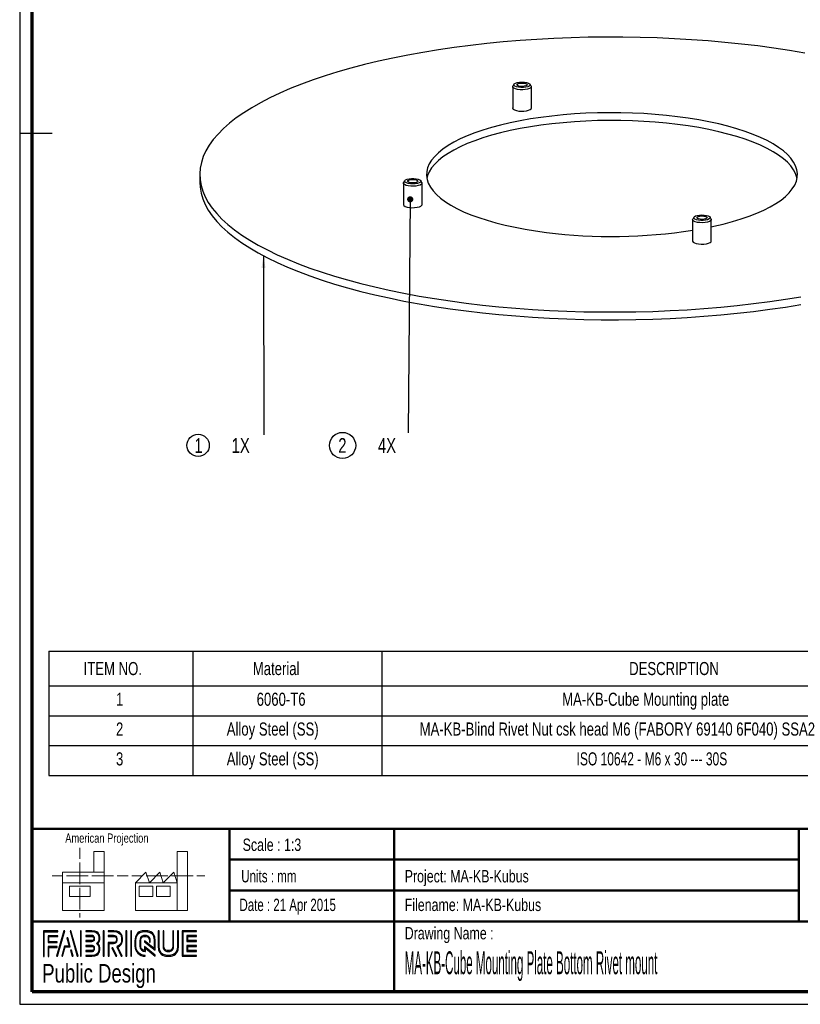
# Paper-space layout 'MA-KB-Cube Mounting Plate Bottom' of a CAD drawing. Header units: millimetres. Extents: x -591 to 203, y 7 to 289.
# Tile 2 of 4: x 7 to 133, y 7 to 167. Entities that reach past the tile are written whole.
import ezdxf

# ---------------------------------------------------------------- set-up
doc = ezdxf.new("R2010")
doc.units = ezdxf.units.MM
for name, color, linetype in [('FORMAT', 7, 'Continuous'), ('LAYER1', 7, 'Continuous'), ('LAYER2', 7, 'Continuous'), ('LOGO', 7, 'Continuous')]:
    doc.layers.add(name, color=color, linetype=linetype)
doc.styles.add('SLDTEXTSTYLE0', font='TXT', dxfattribs={"width": 0.7})
doc.styles.add('SLDTEXTSTYLE1', font='TXT', dxfattribs={"width": 0.75})
doc.styles.add('SLDTEXTSTYLE13', font='TXT', dxfattribs={"width": 0.685185})
doc.styles.add('SLDTEXTSTYLE3', font='TXT', dxfattribs={"width": 0.694444})
doc.styles.add('SLDTEXTSTYLE4', font='TXT', dxfattribs={"width": 0.37675})
doc.dimstyles.new('SLDDIMSTYLE2', dxfattribs={"dimtxt": 0.18, "dimasz": 2, "dimexe": 0, "dimexo": 0.0625, "dimgap": 0, "dimtad": 0, "dimtih": 1, "dimtoh": 1, "dimdec": 0, "dimrnd": 1e-09, "dimzin": 0, "dimdsep": 46, "dimtxsty": 'Standard', "dimsah": 1, "dimcen": 0.09, "dimadec": 0, "dimazin": 0, "dimtfac": 2, "dimtdec": 0, "dimtofl": 0, "dimtmove": 0, "dimatfit": 3, "dimfxl": 1, "dimfrac": 2, "dimtolj": 1, "dimtzin": 0, "dimarcsym": 0})
doc.dimstyles.new('SLDDIMSTYLE4', dxfattribs={"dimtxt": 0.18, "dimasz": 1, "dimexe": 0, "dimexo": 0.0625, "dimgap": 0, "dimtad": 0, "dimtih": 1, "dimtoh": 1, "dimdec": 0, "dimrnd": 1e-09, "dimzin": 0, "dimdsep": 46, "dimtxsty": 'Standard', "dimblk1": 'DOT', "dimblk2": 'DOT', "dimsah": 1, "dimcen": 0.09, "dimadec": 0, "dimazin": 0, "dimtfac": 1, "dimtdec": 0, "dimtofl": 0, "dimtmove": 0, "dimatfit": 3, "dimldrblk": 'DOT', "dimfxl": 1, "dimfrac": 2, "dimtolj": 1, "dimtzin": 0, "dimarcsym": 0})

# ---------------------------------------------------------------- blocks, each defined once
blk = doc.blocks.new('SW_TABLEANNOTATION_4')
at = {"layer": 'LOGO', "color": 0}
for p, q in [((0, 0), (0, -5.62)), ((0, 0), (23.33, 0)), ((23.33, 0), (23.33, -5.62)), ((23.33, 0), (53.89, 0)), ((53.89, 0), (53.89, -5.62)), ((53.89, 0), (151.56, 0)), ((151.56, 0), (151.56, -5.62)), ((151.56, 0), (174.9, 0)), ((174.9, 0), (174.9, -5.62)), ((0, -5.62), (23.33, -5.62)), ((0, -5.62), (0, -10.44)), ((23.33, -5.62), (53.89, -5.62)), ((23.33, -5.62), (23.33, -10.44)), ((53.89, -5.62), (151.56, -5.62)), ((53.89, -5.62), (53.89, -10.44)), ((151.56, -5.62), (174.9, -5.62)), ((151.56, -5.62), (151.56, -10.44)), ((174.9, -5.62), (174.9, -10.44)), ((0, -10.44), (0, -15.26)), ((0, -10.44), (23.33, -10.44)), ((23.33, -10.44), (23.33, -15.26)), ((23.33, -10.44), (53.89, -10.44)), ((53.89, -10.44), (53.89, -15.26)), ((53.89, -10.44), (151.56, -10.44)), ((151.56, -10.44), (151.56, -15.26)), ((151.56, -10.44), (174.9, -10.44)), ((174.9, -10.44), (174.9, -15.26)), ((0, -15.26), (0, -20.08)), ((0, -15.26), (23.33, -15.26)), ((23.33, -15.26), (23.33, -20.08)), ((23.33, -15.26), (53.89, -15.26)), ((53.89, -15.26), (53.89, -20.08)), ((53.89, -15.26), (151.56, -15.26)), ((151.56, -15.26), (151.56, -20.08)), ((151.56, -15.26), (174.9, -15.26)), ((174.9, -15.26), (174.9, -20.08)), ((0, -20.08), (23.33, -20.08)), ((23.33, -20.08), (53.89, -20.08)), ((53.89, -20.08), (151.56, -20.08)), ((151.56, -20.08), (174.9, -20.08))]:
    blk.add_line(p, q, dxfattribs=at)
at = {"layer": 'LOGO', "color": 0, "attachment_point": 1}
for s, insert, char_height, style in [('Material', (33, -1.75), 2.117, 'SLDTEXTSTYLE1'), ('ITEM NO.', (5.64, -1.75), 2.117, 'SLDTEXTSTYLE1'), ('DESCRIPTION', (93.87, -1.75), 2.1167, 'SLDTEXTSTYLE1'), ('QTY.', (160.17, -1.75), 2.117, 'SLDTEXTSTYLE1'), ('1', (10.88, -6.71), 2.12, 'SLDTEXTSTYLE1'), ('6060-T6', (33.63, -6.71), 2.117, 'SLDTEXTSTYLE1'), ('MA-KB-Cube Mounting plate', (83.03, -6.71), 2.1167, 'SLDTEXTSTYLE1'), ('1', (162.45, -6.71), 2.12, 'SLDTEXTSTYLE1'), ('2', (10.88, -11.53), 2.12, 'SLDTEXTSTYLE1'), ('Alloy Steel (SS)', (28.79, -11.53), 2.1167, 'SLDTEXTSTYLE1'), ('MA-KB-Blind Rivet Nut csk head M6 (FABORY 69140 6F040) SSA2', (59.99, -11.53), 2.1167, 'SLDTEXTSTYLE1'), ('4', (162.45, -11.53), 2.12, 'SLDTEXTSTYLE1'), ('3', (10.88, -16.35), 2.12, 'SLDTEXTSTYLE1'), ('Alloy Steel (SS)', (28.79, -16.35), 2.1167, 'SLDTEXTSTYLE1'), ('ISO 10642 - M6 x 30 --- 30S', (85.37, -16.35), 2.1167, 'SLDTEXTSTYLE13'), ('4', (162.45, -16.35), 2.12, 'SLDTEXTSTYLE1')]:
    blk.add_mtext(s, dxfattribs=dict(at, insert=insert, char_height=char_height, style=style))
blk = doc.blocks.new('SW_NOTE_0_98')
at = {"layer": 'LOGO', "color": 0}
blk.add_circle((-10.63, -1.7), 1.8, dxfattribs=at)
at = {"layer": 'LOGO', "color": 0, "attachment_point": 2, "style": 'SLDTEXTSTYLE1'}
for s, insert, char_height in [('1', (-10.56, -0.53), 2.38), ('1X', (-3.74, -0.53), 2.381)]:
    blk.add_mtext(s, dxfattribs=dict(at, insert=insert, char_height=char_height))
blk = doc.blocks.new('SW_NOTE_0_99')
at = {"layer": 'LOGO', "color": 0}
blk.add_circle((-10.6, -2.05), 2.12, dxfattribs=at)
at = {"layer": 'LOGO', "color": 0, "attachment_point": 2, "style": 'SLDTEXTSTYLE1'}
for s, insert, char_height in [('2', (-10.63, -0.86), 2.38), ('4X', (-3.41, -0.87), 2.381)]:
    blk.add_mtext(s, dxfattribs=dict(at, insert=insert, char_height=char_height))
blk = doc.blocks.new('_Dot')
at = {"color": 0, "linetype": 'ByBlock', "lineweight": -2}
blk.add_line((-0.5, 0), (-1, 0), dxfattribs=at)
at = {"color": 0, "linetype": 'ByBlock', "const_width": 0.5}
blk.add_lwpolyline([(-0.25, 0, 1), (0.25, 0, 1)], format="xyb", close=True, dxfattribs=at)

psp = doc.layouts.new('MA-KB-Cube Mounting Plate Bottom')

# ---------------------------------------------------------------- hatches: boundary and pattern name
at = {"layer": 'LOGO'}
for points in [[(10.69, 15.13), (10.83, 15.13), (10.83, 19.12), (13.02, 19.12), (13.02, 19.26), (10.69, 19.26)], [(14.15, 19.28), (14.01, 19.28), (12.83, 15.16), (12.97, 15.16)], [(16.32, 15.16), (15.14, 19.28), (14.99, 19.28), (16.17, 15.16)], [(16.82, 15.16), (16.82, 19.28), (16.68, 19.28), (16.68, 15.16)], [(20.52, 15.16), (20.52, 19.28), (20.38, 19.28), (20.38, 15.16)], [(24.17, 15.16), (24.17, 19.28), (24.03, 19.28), (24.03, 15.16)], [(24.95, 15.16), (24.95, 19.28), (24.82, 19.28), (24.82, 15.16)], [(11.59, 17.51), (11.59, 18.34), (13.02, 18.34), (13.02, 18.48), (11.45, 18.48), (11.45, 17.37), (12.89, 17.37), (12.89, 17.51)], [(13.79, 15.16), (14.2, 16.67), (15.04, 16.67), (14.64, 18.16), (14.49, 18.16), (14.86, 16.81), (14.1, 16.81), (13.65, 15.16)], [(34.03, 17.68), (34.03, 18.36), (35.46, 18.36), (35.46, 18.5), (33.89, 18.5), (33.89, 17.54), (35.46, 17.54), (35.46, 17.68)], [(11.59, 15.13), (11.59, 16.59), (12.89, 16.59), (12.89, 16.73), (11.45, 16.73), (11.45, 15.13)], [(15.49, 15.16), (15.21, 16.14), (15.07, 16.14), (15.35, 15.16)], [(22.57, 15.16), (21.91, 16.5), (21.76, 16.5), (22.42, 15.16)], [(35.46, 15.94), (35.46, 16.08), (34.03, 16.08), (34.03, 16.76), (35.46, 16.76), (35.46, 16.9), (33.89, 16.9), (33.89, 15.94)]]:
    psp.add_hatch(color=7, dxfattribs=at).paths.add_polyline_path(points, flags=0)
h = psp.add_hatch(color=7, dxfattribs=at)
edge = h.paths.add_edge_path(flags=0)
edge.add_line((17.53, 15.16), (18.54, 15.16))
edge.add_spline(control_points=[(18.54, 15.16), (19.23, 15.16), (19.8, 15.72), (19.8, 16.42), (19.8, 16.71), (19.68, 16.99), (19.48, 17.22), (19.68, 17.45), (19.8, 17.73), (19.8, 18.02), (19.8, 18.72), (19.23, 19.28), (18.54, 19.28)], knot_values=[0, 0, 0, 0, 1, 2, 3, 4, 5, 6, 7, 8, 9, 10, 10, 10, 10], weights=[1, 1, 1, 1, 1, 1, 1, 1, 1, 1, 1, 1, 1], degree=3, periodic=0)
edge.add_line((18.54, 19.28), (17.53, 19.28))
edge.add_line((17.53, 19.28), (17.53, 19.15))
edge.add_line((17.53, 19.15), (18.54, 19.15))
edge.add_spline(control_points=[(18.54, 19.15), (19.16, 19.15), (19.66, 18.64), (19.66, 18.02), (19.66, 17.75), (19.55, 17.48), (19.34, 17.27)], knot_values=[0, 0, 0, 0, 1, 2, 3, 4, 4, 4, 4], weights=[1, 1, 1, 1, 1, 1, 1], degree=3, periodic=0)
edge.add_line((19.34, 17.27), (19.29, 17.22))
edge.add_line((19.29, 17.22), (19.34, 17.17))
edge.add_spline(control_points=[(19.34, 17.17), (19.55, 16.96), (19.66, 16.69), (19.66, 16.42), (19.66, 15.8), (19.16, 15.29), (18.54, 15.29)], knot_values=[0, 0, 0, 0, 1, 2, 3, 4, 4, 4, 4], weights=[1, 1, 1, 1, 1, 1, 1], degree=3, periodic=0)
edge.add_line((18.54, 15.29), (17.53, 15.29))
edge.add_line((17.53, 15.29), (17.53, 15.16))
h = psp.add_hatch(color=7, dxfattribs=at)
edge = h.paths.add_edge_path(flags=0)
edge.add_line((23.29, 15.16), (23.44, 15.16))
edge.add_line((23.44, 15.16), (22.72, 16.63))
edge.add_spline(control_points=[(22.72, 16.63), (23.18, 16.87), (23.47, 17.35), (23.47, 17.87), (23.47, 18.65), (22.84, 19.28), (22.06, 19.28)], knot_values=[0, 0, 0, 0, 1, 2, 3, 4, 4, 4, 4], weights=[1, 1, 1, 1, 1, 1, 1], degree=3, periodic=0)
edge.add_line((22.06, 19.28), (21.17, 19.28))
edge.add_line((21.17, 19.28), (21.17, 19.14))
edge.add_line((21.17, 19.14), (22.06, 19.14))
edge.add_spline(control_points=[(22.06, 19.14), (22.76, 19.14), (23.33, 18.57), (23.33, 17.87), (23.33, 17.38), (23.05, 16.93), (22.6, 16.72)], knot_values=[0, 0, 0, 0, 1, 2, 3, 4, 4, 4, 4], weights=[1, 1, 1, 1, 1, 1, 1], degree=3, periodic=0)
edge.add_line((22.6, 16.72), (22.54, 16.69))
edge.add_line((22.54, 16.69), (23.29, 15.16))
h = psp.add_hatch(color=7, dxfattribs=at)
edge = h.paths.add_edge_path(flags=0)
edge.add_line((28.76, 16.14), (28.76, 17.65))
edge.add_spline(control_points=[(28.76, 17.65), (28.76, 18.55), (28.03, 19.28), (27.13, 19.28), (26.23, 19.28), (25.5, 18.55), (25.5, 17.65)], knot_values=[0, 0, 0, 0, 1, 2, 3, 4, 4, 4, 4], weights=[1, 1, 1, 1, 1, 1, 1], degree=3, periodic=0)
edge.add_line((25.5, 17.65), (25.5, 16.79))
edge.add_spline(control_points=[(25.5, 16.79), (25.5, 15.89), (26.23, 15.16), (27.13, 15.16)], knot_values=[1, 1, 1, 1, 2, 2, 2, 2], weights=[1, 1, 1, 1], degree=3, periodic=0)
edge.add_line((27.13, 15.16), (27.13, 15.29))
edge.add_spline(control_points=[(27.13, 15.29), (26.31, 15.29), (25.64, 15.97), (25.64, 16.79)], knot_values=[3, 3, 3, 3, 4, 4, 4, 4], weights=[1, 1, 1, 1], degree=3, periodic=0)
edge.add_line((25.64, 16.79), (25.64, 17.65))
edge.add_spline(control_points=[(25.64, 17.65), (25.64, 18.47), (26.31, 19.14), (27.13, 19.14), (27.95, 19.14), (28.62, 18.47), (28.62, 17.65)], knot_values=[0, 0, 0, 0, 1, 2, 3, 4, 4, 4, 4], weights=[1, 1, 1, 1, 1, 1, 1], degree=3, periodic=0)
edge.add_spline(control_points=[(28.62, 17.65), (28.62, 16.65), (28.62, 16.42), (28.43, 16.57), (27.06, 17.64)], knot_values=[0, 0, 0, 0, 1, 2, 2, 2, 2], weights=[1, 1, 1, 1, 1], degree=3, periodic=0)
edge.add_line((27.06, 17.64), (27.06, 17.47))
edge.add_line((27.06, 17.47), (28.76, 16.14))
h = psp.add_hatch(color=7, dxfattribs=at)
edge = h.paths.add_edge_path(flags=0)
edge.add_line((29.26, 19.28), (29.26, 16.79))
edge.add_spline(control_points=[(29.26, 16.79), (29.26, 15.89), (29.99, 15.16), (30.89, 15.16), (31.79, 15.16), (32.52, 15.89), (32.52, 16.79)], knot_values=[0, 0, 0, 0, 1, 2, 3, 4, 4, 4, 4], weights=[1, 1, 1, 1, 1, 1, 1], degree=3, periodic=0)
edge.add_line((32.52, 16.79), (32.52, 19.28))
edge.add_line((32.52, 19.28), (32.38, 19.28))
edge.add_line((32.38, 19.28), (32.38, 16.79))
edge.add_spline(control_points=[(32.38, 16.79), (32.38, 15.97), (31.71, 15.29), (30.89, 15.29), (30.07, 15.29), (29.4, 15.97), (29.4, 16.79)], knot_values=[0, 0, 0, 0, 1, 2, 3, 4, 4, 4, 4], weights=[1, 1, 1, 1, 1, 1, 1], degree=3, periodic=0)
edge.add_line((29.4, 16.79), (29.4, 19.28))
edge.add_line((29.4, 19.28), (29.26, 19.28))
h = psp.add_hatch(color=7, dxfattribs=at)
edge = h.paths.add_edge_path(flags=0)
edge.add_line((30.04, 19.28), (30.04, 16.79))
edge.add_spline(control_points=[(30.04, 16.79), (30.04, 16.32), (30.42, 15.94), (30.89, 15.94), (31.36, 15.94), (31.74, 16.32), (31.74, 16.79)], knot_values=[0, 0, 0, 0, 1, 2, 3, 4, 4, 4, 4], weights=[1, 1, 1, 1, 1, 1, 1], degree=3, periodic=0)
edge.add_line((31.74, 16.79), (31.74, 19.28))
edge.add_line((31.74, 19.28), (31.6, 19.28))
edge.add_line((31.6, 19.28), (31.6, 16.79))
edge.add_spline(control_points=[(31.6, 16.79), (31.6, 16.4), (31.28, 16.08), (30.89, 16.08), (30.5, 16.08), (30.18, 16.4), (30.18, 16.79)], knot_values=[0, 0, 0, 0, 1, 2, 3, 4, 4, 4, 4], weights=[1, 1, 1, 1, 1, 1, 1], degree=3, periodic=0)
edge.add_line((30.18, 16.79), (30.18, 19.28))
edge.add_line((30.18, 19.28), (30.04, 19.28))
h = psp.add_hatch(color=7, dxfattribs=at)
edge = h.paths.add_edge_path(flags=0)
edge.add_line((35.46, 15.16), (35.46, 15.29))
edge.add_spline(control_points=[(35.46, 15.29), (33.4, 15.29), (33.27, 15.29), (33.27, 15.42), (33.27, 19.01), (33.27, 19.14)], knot_values=[0, 0, 0, 0, 1, 2, 3, 3, 3, 3], weights=[1, 1, 1, 1, 1, 1], degree=3, periodic=0)
edge.add_line((33.27, 19.14), (35.46, 19.14))
edge.add_line((35.46, 19.14), (35.46, 19.28))
edge.add_line((35.46, 19.28), (33.13, 19.28))
edge.add_line((33.13, 19.28), (33.13, 15.16))
edge.add_line((33.13, 15.16), (35.46, 15.16))
h = psp.add_hatch(color=7, dxfattribs=at)
edge = h.paths.add_edge_path(flags=0)
edge.add_line((17.53, 17.54), (18.54, 17.54))
edge.add_spline(control_points=[(18.54, 17.54), (18.79, 17.57), (18.97, 17.78), (18.97, 18.02), (18.97, 18.29), (18.76, 18.51), (18.48, 18.51)], knot_values=[0, 0, 0, 0, 1, 2, 3, 4, 4, 4, 4], weights=[1, 1, 1, 1, 1, 1, 1], degree=3, periodic=0)
edge.add_line((18.48, 18.51), (17.53, 18.51))
edge.add_line((17.53, 18.51), (17.53, 18.37))
edge.add_line((17.53, 18.37), (18.48, 18.37))
edge.add_spline(control_points=[(18.48, 18.37), (18.68, 18.37), (18.83, 18.22), (18.83, 18.02), (18.83, 17.85), (18.7, 17.7), (18.53, 17.68)], knot_values=[0, 0, 0, 0, 1, 2, 3, 4, 4, 4, 4], weights=[1, 1, 1, 1, 1, 1, 1], degree=3, periodic=0)
edge.add_line((18.53, 17.68), (17.53, 17.68))
edge.add_line((17.53, 17.68), (17.53, 17.54))
h = psp.add_hatch(color=7, dxfattribs=at)
edge = h.paths.add_edge_path(flags=0)
edge.add_line((21.17, 18.36), (22.01, 18.36))
edge.add_spline(control_points=[(22.01, 18.36), (22.28, 18.36), (22.49, 18.14), (22.49, 17.87), (22.49, 17.6), (22.28, 17.38), (22.01, 17.38)], knot_values=[0, 0, 0, 0, 1, 2, 3, 4, 4, 4, 4], weights=[1, 1, 1, 1, 1, 1, 1], degree=3, periodic=0)
edge.add_line((22.01, 17.38), (21.17, 17.38))
edge.add_line((21.17, 17.38), (21.17, 15.16))
edge.add_line((21.17, 15.16), (21.31, 15.16))
edge.add_line((21.31, 15.16), (21.31, 17.24))
edge.add_line((21.31, 17.24), (22.01, 17.24))
edge.add_spline(control_points=[(22.01, 17.24), (22.35, 17.24), (22.63, 17.52), (22.63, 17.87), (22.63, 18.22), (22.35, 18.5), (22.01, 18.5)], knot_values=[0, 0, 0, 0, 1, 2, 3, 4, 4, 4, 4], weights=[1, 1, 1, 1, 1, 1, 1], degree=3, periodic=0)
edge.add_line((22.01, 18.5), (21.17, 18.5))
edge.add_line((21.17, 18.5), (21.17, 18.36))
h = psp.add_hatch(color=7, dxfattribs=at)
edge = h.paths.add_edge_path(flags=0)
edge.add_line((28.76, 15.16), (28.76, 15.35))
edge.add_line((28.76, 15.35), (27.06, 16.72))
edge.add_line((27.06, 16.72), (27.06, 16.09))
edge.add_spline(control_points=[(27.06, 16.09), (26.7, 16.13), (26.42, 16.42), (26.42, 16.79)], knot_values=[0, 0, 0, 0, 1, 1, 1, 1], weights=[1, 1, 1, 1], degree=3, periodic=0)
edge.add_line((26.42, 16.79), (26.42, 17.65))
edge.add_spline(control_points=[(26.42, 17.65), (26.42, 18.04), (26.74, 18.36), (27.13, 18.36), (27.52, 18.36), (27.84, 18.04), (27.84, 17.65)], knot_values=[0, 0, 0, 0, 1, 2, 3, 4, 4, 4, 4], weights=[1, 1, 1, 1, 1, 1, 1], degree=3, periodic=0)
edge.add_line((27.84, 17.65), (27.84, 17.41))
edge.add_line((27.84, 17.41), (27.98, 17.41))
edge.add_line((27.98, 17.41), (27.98, 17.65))
edge.add_spline(control_points=[(27.98, 17.65), (27.98, 18.12), (27.6, 18.5), (27.13, 18.5), (26.66, 18.5), (26.28, 18.12), (26.28, 17.65)], knot_values=[0, 0, 0, 0, 1, 2, 3, 4, 4, 4, 4], weights=[1, 1, 1, 1, 1, 1, 1], degree=3, periodic=0)
edge.add_line((26.28, 17.65), (26.28, 16.79))
edge.add_spline(control_points=[(26.28, 16.79), (26.28, 16.32), (26.66, 15.94), (27.13, 15.94)], knot_values=[0, 0, 0, 0, 1, 1, 1, 1], weights=[1, 1, 1, 1], degree=3, periodic=0)
edge.add_line((27.13, 15.94), (27.2, 15.94))
edge.add_line((27.2, 15.94), (27.2, 16.44))
edge.add_line((27.2, 16.44), (28.76, 15.16))
h = psp.add_hatch(color=7, dxfattribs=at)
edge = h.paths.add_edge_path(flags=0)
edge.add_line((17.53, 15.93), (18.48, 15.93))
edge.add_spline(control_points=[(18.48, 15.93), (18.75, 15.93), (18.97, 16.15), (18.97, 16.42), (18.97, 16.69), (18.76, 16.9), (18.48, 16.9), (18.48, 16.9), (17.53, 16.9)], knot_values=[0, 0, 0, 0, 1, 2, 3, 4, 5, 6, 6, 6, 6], weights=[1, 1, 1, 1, 1, 1, 1, 1, 1], degree=3, periodic=0)
edge.add_line((17.53, 16.9), (17.53, 16.76))
edge.add_line((17.53, 16.76), (18.48, 16.76))
edge.add_spline(control_points=[(18.48, 16.76), (18.68, 16.76), (18.83, 16.61), (18.83, 16.42), (18.83, 16.22), (18.68, 16.07), (18.48, 16.07)], knot_values=[0, 0, 0, 0, 1, 2, 3, 4, 4, 4, 4], weights=[1, 1, 1, 1, 1, 1, 1], degree=3, periodic=0)
edge.add_line((18.48, 16.07), (17.53, 16.07))
edge.add_line((17.53, 16.07), (17.53, 15.93))

# ---------------------------------------------------------------- linework, layer by layer
at = {"color": 7, "linetype": 'Continuous', "lineweight": 25}
for p, q in [((86.78, 156.13), (86.62, 155.82)), ((89.57, 155.82), (89.41, 156.13)), ((86.6, 155.73), (86.6, 152.2)), ((89.6, 152.2), (89.6, 155.73)), ((35.98, 141.54), (35.98, 140.28)), ((68.92, 140.14), (68.92, 136.61)), ((69.11, 140.54), (68.94, 140.23)), ((71.9, 140.23), (71.73, 140.54)), ((71.92, 136.61), (71.92, 140.14)), ((115.69, 134.25), (115.69, 130.72)), ((115.88, 134.64), (115.71, 134.34)), ((118.67, 134.34), (118.5, 134.64)), ((118.69, 130.72), (118.69, 134.25))]:
    psp.add_line(p, q, dxfattribs=at)
at = {"color": 7, "linetype": 'Continuous', "lineweight": 18}
for p, q in [((16.58, 32.68), (16.58, 30.92)), ((20.5, 32.11), (18.82, 32.11)), ((18.82, 32.11), (18.82, 28.74)), ((20.5, 27.05), (20.5, 32.11)), ((32.32, 27.05), (32.32, 32.12)), ((32.32, 32.12), (34, 32.12)), ((34, 32.12), (34, 22.55)), ((16.58, 30.33), (16.58, 28.57)), ((13.77, 28.74), (13.77, 27.05)), ((13.77, 28.74), (20.5, 28.74)), ((25.59, 27.05), (27.27, 28.74)), ((27.27, 28.74), (27.84, 27.05)), ((27.84, 27.05), (29.52, 28.74)), ((29.52, 28.74), (30.08, 27.05)), ((30.08, 27.05), (31.76, 28.74)), ((31.76, 28.74), (32.32, 27.05)), ((12.09, 28.18), (13.84, 28.18)), ((14.42, 28.18), (16.18, 28.18)), ((16.18, 28.18), (17.93, 28.18)), ((16.58, 28.57), (16.58, 26.81)), ((18.52, 28.18), (20.27, 28.18)), ((20.27, 28.18), (22.03, 28.18)), ((22.61, 28.18), (24.37, 28.18)), ((24.98, 28.18), (26.73, 28.18)), ((27.32, 28.18), (29.07, 28.18)), ((29.07, 28.18), (30.83, 28.18)), ((31.41, 28.18), (33.17, 28.18)), ((33.17, 28.18), (34.92, 28.18)), ((35.51, 28.18), (36.81, 28.18)), ((13.77, 27.05), (20.5, 27.05)), ((13.77, 27.05), (13.77, 22.55)), ((14.9, 26.49), (18.26, 26.49)), ((14.9, 24.8), (14.9, 26.49)), ((16.58, 26.22), (16.58, 24.46)), ((18.26, 26.49), (18.26, 24.8)), ((20.5, 27.05), (20.5, 22.55)), ((32.32, 27.05), (25.59, 27.05)), ((25.59, 27.05), (25.59, 22.55)), ((26.15, 26.49), (28.4, 26.49)), ((26.15, 24.81), (26.15, 26.49)), ((28.4, 26.49), (28.4, 24.81)), ((28.96, 26.49), (31.2, 26.49)), ((28.96, 24.81), (28.96, 26.49)), ((31.2, 26.49), (31.2, 24.81)), ((32.32, 27.05), (32.32, 22.55)), ((18.26, 24.8), (14.9, 24.8)), ((16.58, 24.46), (16.58, 22.7)), ((28.4, 24.81), (26.15, 24.81)), ((31.2, 24.81), (28.96, 24.81)), ((13.77, 22.55), (20.5, 22.55)), ((25.59, 22.55), (32.32, 22.55)), ((32.32, 22.55), (34, 22.55)), ((16.58, 22.11), (16.58, 21.42))]:
    psp.add_line(p, q, dxfattribs=at)
at = {"color": 7, "linetype": 'Continuous', "lineweight": 25, "flags": 128}
for points in [[(133.84, 161.17), (131.35, 161.59), (128.8, 161.98), (126.21, 162.32), (123.58, 162.63), (120.91, 162.91), (118.21, 163.14), (115.48, 163.34), (112.73, 163.5), (109.96, 163.62), (107.18, 163.71), (104.39, 163.75), (101.6, 163.76), (98.81, 163.72), (96.03, 163.65), (93.26, 163.54), (90.5, 163.39), (87.77, 163.2), (85.06, 162.97), (82.38, 162.71), (79.74, 162.41), (77.14, 162.07), (74.58, 161.69), (72.07, 161.28), (69.62, 160.84), (67.22, 160.36), (64.89, 159.85), (62.62, 159.31), (60.42, 158.73), (58.3, 158.13), (56.25, 157.5), (54.29, 156.83), (52.41, 156.15), (50.62, 155.43), (48.92, 154.69), (47.31, 153.93), (45.8, 153.15), (44.39, 152.34), (43.09, 151.52), (41.89, 150.68), (40.79, 149.83), (39.8, 148.96), (38.93, 148.07), (38.16, 147.18), (37.51, 146.27), (36.97, 145.36), (36.55, 144.44), (36.24, 143.51), (36.05, 142.58), (35.98, 141.65), (36.02, 140.72), (36.18, 139.79), (36.46, 138.87), (36.85, 137.95), (37.36, 137.03), (37.98, 136.12), (38.72, 135.23), (39.57, 134.34), (40.53, 133.47), (41.6, 132.61), (42.77, 131.76), (44.05, 130.93), (45.44, 130.13), (46.92, 129.34), (48.5, 128.57), (50.18, 127.83), (51.95, 127.1), (53.8, 126.41), (55.75, 125.74), (57.77, 125.1), (59.88, 124.49), (62.05, 123.91), (64.3, 123.36), (66.62, 122.84), (69, 122.35), (71.44, 121.9), (73.94, 121.48), (76.48, 121.1), (79.07, 120.75)], [(86.85, 156.21), (87.04, 156.32), (87.33, 156.41), (87.69, 156.47), (88.08, 156.49), (88.47, 156.47), (88.83, 156.42), (89.13, 156.33), (89.33, 156.22), (89.42, 156.09), (89.4, 155.95), (89.26, 155.83), (89.02, 155.73), (88.69, 155.65), (88.31, 155.61), (87.91, 155.61), (87.53, 155.65), (87.2, 155.72), (86.95, 155.82), (86.8, 155.94), (86.77, 156.08), (86.85, 156.21)], [(87.32, 156.15), (87.49, 156.24), (87.75, 156.3), (88.07, 156.33), (88.39, 156.31), (88.67, 156.25), (88.86, 156.16), (88.93, 156.06), (88.88, 155.95), (88.7, 155.86), (88.44, 155.8), (88.12, 155.77), (87.8, 155.79), (87.53, 155.85), (87.34, 155.93), (87.26, 156.04), (87.32, 156.15)], [(89.57, 155.82), (89.59, 155.7), (89.5, 155.56), (89.29, 155.43), (88.99, 155.33), (88.61, 155.26), (88.2, 155.24), (87.77, 155.25), (87.37, 155.3), (87.03, 155.38), (86.78, 155.5), (86.63, 155.63), (86.6, 155.77), (86.62, 155.82)], [(118.69, 133.09), (119.11, 133.18), (120.65, 133.54), (122.12, 133.93), (123.52, 134.35), (124.83, 134.8), (126.05, 135.28), (127.19, 135.78), (128.22, 136.31), (129.15, 136.86), (129.98, 137.42), (130.71, 138), (131.32, 138.59), (131.81, 139.2), (132.2, 139.82), (132.46, 140.44), (132.61, 141.06), (132.64, 141.69), (132.55, 142.32), (132.34, 142.94), (132.02, 143.56), (131.58, 144.17), (131.03, 144.77), (130.36, 145.36), (129.59, 145.93), (128.7, 146.49), (127.72, 147.03), (126.64, 147.54), (125.46, 148.03), (124.19, 148.49), (122.84, 148.93), (121.4, 149.34), (119.9, 149.72), (118.32, 150.06), (116.68, 150.37), (114.99, 150.65), (113.25, 150.89), (111.47, 151.09), (109.65, 151.26), (107.8, 151.39), (105.94, 151.48), (104.06, 151.52), (102.17, 151.53), (100.29, 151.5), (98.42, 151.44), (96.56, 151.33), (94.73, 151.18), (92.93, 151), (91.16, 150.77), (89.45, 150.52), (87.78, 150.22), (86.17, 149.89), (84.63, 149.53), (83.16, 149.14), (81.77, 148.72), (80.46, 148.27), (79.23, 147.79), (78.1, 147.29), (77.07, 146.76), (76.13, 146.22), (75.3, 145.65), (74.58, 145.07), (73.97, 144.48), (73.47, 143.87), (73.09, 143.26), (72.82, 142.63), (72.68, 142.01), (72.65, 141.38), (72.74, 140.75), (72.94, 140.13), (73.27, 139.51), (73.71, 138.9), (74.26, 138.3), (74.93, 137.71), (75.7, 137.14), (76.58, 136.58), (77.57, 136.05), (78.65, 135.53), (79.83, 135.04), (81.1, 134.58), (82.45, 134.14), (83.88, 133.73), (85.39, 133.35), (86.97, 133.01), (88.6, 132.7), (90.3, 132.42), (92.04, 132.18), (92.04, 132.18)], [(86.6, 152.35), (86.58, 152.24), (86.67, 152.1), (86.88, 151.98), (87.18, 151.87), (87.56, 151.8), (87.98, 151.77), (88.41, 151.78), (88.82, 151.83), (89.16, 151.92), (89.42, 152.03), (89.58, 152.17), (89.61, 152.31), (89.6, 152.35)], [(132.58, 140.91), (132.55, 141.06), (132.34, 141.69), (132.02, 142.31), (131.58, 142.92), (131.03, 143.52), (130.36, 144.1), (129.59, 144.68), (128.7, 145.23), (127.72, 145.77), (126.64, 146.28), (125.46, 146.77), (124.19, 147.24), (122.84, 147.67), (121.4, 148.08), (119.9, 148.46), (118.32, 148.8), (116.68, 149.12), (114.99, 149.39), (113.25, 149.63), (111.47, 149.84), (109.65, 150), (107.8, 150.13), (105.94, 150.22), (104.06, 150.27), (102.17, 150.28), (100.29, 150.25), (98.42, 150.18), (96.56, 150.07), (94.73, 149.92), (92.93, 149.74), (91.16, 149.52), (89.45, 149.26), (87.78, 148.97), (86.17, 148.64), (84.63, 148.28), (83.16, 147.88), (81.77, 147.46), (80.46, 147.01), (79.23, 146.53), (78.1, 146.03), (77.07, 145.5), (76.13, 144.96), (75.3, 144.39), (74.58, 143.81), (73.97, 143.22), (73.47, 142.61), (73.09, 142), (72.82, 141.38), (72.7, 140.91)], [(35.98, 140.28), (36.02, 139.47), (36.18, 138.54), (36.46, 137.61), (36.85, 136.69), (37.36, 135.77), (37.98, 134.87), (38.72, 133.97), (39.57, 133.08), (40.53, 132.21), (41.6, 131.35), (42.77, 130.5), (44.05, 129.68), (45.44, 128.87), (46.92, 128.08), (48.5, 127.31), (50.18, 126.57), (51.95, 125.85), (53.8, 125.15), (55.75, 124.48), (57.77, 123.84), (59.88, 123.23), (62.05, 122.65), (64.3, 122.1), (66.62, 121.58), (69, 121.09), (71.44, 120.64), (73.94, 120.22), (76.48, 119.84), (79.07, 119.49)], [(71.82, 139.97), (71.62, 139.84), (71.31, 139.74), (70.94, 139.67), (70.52, 139.64), (70.09, 139.66), (69.69, 139.71), (69.35, 139.79), (69.1, 139.91), (68.95, 140.04), (68.92, 140.18), (68.94, 140.23)], [(71.67, 140.3), (71.47, 140.19), (71.18, 140.09), (70.83, 140.04), (70.44, 140.01), (70.04, 140.03), (69.68, 140.09), (69.39, 140.18), (69.18, 140.29), (69.09, 140.42), (69.12, 140.55), (69.26, 140.68), (69.5, 140.78), (69.83, 140.86), (70.2, 140.9), (70.6, 140.9), (70.98, 140.86), (71.31, 140.79), (71.57, 140.69), (71.71, 140.56), (71.75, 140.43), (71.67, 140.3)], [(71.2, 140.36), (71.03, 140.27), (70.76, 140.2), (70.45, 140.18), (70.12, 140.2), (69.85, 140.26), (69.66, 140.34), (69.59, 140.45), (69.64, 140.56), (69.81, 140.65), (70.08, 140.71), (70.39, 140.74), (70.71, 140.72), (70.99, 140.66), (71.18, 140.57), (71.25, 140.47), (71.2, 140.36)], [(71.9, 140.23), (71.91, 140.11), (71.82, 139.97)], [(68.92, 136.76), (68.91, 136.65), (69, 136.51), (69.2, 136.39), (69.5, 136.28), (69.88, 136.21)], [(69.88, 136.21), (70.3, 136.18), (70.73, 136.19), (71.14, 136.24), (71.49, 136.33), (71.75, 136.44), (71.9, 136.58), (71.93, 136.72), (71.92, 136.76)], [(118.67, 134.34), (118.69, 134.21), (118.59, 134.07), (118.39, 133.95), (118.08, 133.85), (117.71, 133.78), (117.29, 133.75), (116.86, 133.76), (116.47, 133.81), (116.12, 133.9), (115.87, 134.01), (115.72, 134.15), (115.69, 134.29), (115.71, 134.34)], [(115.94, 134.72), (116.14, 134.84), (116.42, 134.93), (116.78, 134.99), (117.17, 135.01), (117.57, 134.99), (117.93, 134.94), (118.22, 134.85), (118.42, 134.73), (118.52, 134.6), (118.49, 134.47), (118.35, 134.35), (118.11, 134.24), (117.78, 134.17), (117.4, 134.13), (117.01, 134.13), (116.63, 134.16), (116.3, 134.24), (116.04, 134.34), (115.89, 134.46), (115.86, 134.59), (115.94, 134.72)], [(116.41, 134.66), (116.58, 134.76), (116.85, 134.82), (117.16, 134.84), (117.48, 134.83), (117.76, 134.77), (117.95, 134.68), (118.02, 134.57), (117.97, 134.47), (117.8, 134.38), (117.53, 134.31), (117.22, 134.29), (116.9, 134.31), (116.62, 134.36), (116.43, 134.45), (116.36, 134.56), (116.41, 134.66)], [(115.69, 130.87), (115.68, 130.76), (115.77, 130.62), (115.97, 130.49), (116.28, 130.39), (116.65, 130.32), (117.07, 130.29), (117.51, 130.3), (117.91, 130.35), (118.26, 130.44), (118.52, 130.55), (118.67, 130.68), (118.7, 130.83), (118.69, 130.87)], [(79.07, 120.75), (81.7, 120.44), (84.37, 120.16), (87.07, 119.93), (89.8, 119.73), (92.55, 119.57), (95.32, 119.45), (98.1, 119.36), (100.89, 119.32), (103.68, 119.32), (106.48, 119.35), (109.26, 119.42), (112.03, 119.53), (114.79, 119.69), (117.52, 119.87), (120.23, 120.1), (122.91, 120.36), (125.55, 120.67), (128.15, 121), (130.71, 121.38), (133.21, 121.79)], [(79.07, 119.49), (81.7, 119.18), (84.37, 118.91), (87.07, 118.67), (89.8, 118.47), (92.55, 118.31), (95.32, 118.19), (98.1, 118.11), (100.89, 118.06), (103.68, 118.06), (106.48, 118.09), (109.26, 118.17), (112.03, 118.28), (114.79, 118.43), (117.52, 118.62), (120.23, 118.84), (122.91, 119.11), (125.55, 119.41), (128.15, 119.75), (130.71, 120.12), (133.21, 120.53)]]:
    psp.add_lwpolyline(points, dxfattribs=at)
at = {"color": 7, "linetype": 'Continuous', "lineweight": 25}
psp.add_arc((102.61, 217.36), 85.84, 262.9257, 278.7663, dxfattribs=at)
at = {"layer": 'LAYER1', "lineweight": 50}
for p, q in [((8.85, 35.78), (201.35, 35.78)), ((40.81, 35.78), (40.81, 20.78)), ((67.43, 35.78), (67.43, 9.39)), ((132.85, 35.78), (132.85, 20.78)), ((40.81, 30.78), (132.85, 30.78)), ((40.81, 25.78), (132.85, 25.78)), ((8.85, 20.78), (201.35, 20.78))]:
    psp.add_line(p, q, dxfattribs=at)
at = {"layer": 'LAYER2', "lineweight": 70}
for p, q in [((8.85, 9.39), (8.85, 287.7)), ((201.35, 9.39), (8.85, 9.39))]:
    psp.add_line(p, q, dxfattribs=at)
at = {"layer": 'LOGO'}
for p, q in [((6.85, 289.02), (6.85, 7.39)), ((6.85, 148.2), (12.09, 148.2)), ((6.85, 7.39), (203.35, 7.39))]:
    psp.add_line(p, q, dxfattribs=at)
at = {"layer": 'LOGO', "color": 7, "linetype": 'Continuous', "lineweight": 25}
for p, q in [((13.02, 19.26), (10.69, 19.26)), ((14.01, 19.28), (12.83, 15.16)), ((12.97, 15.16), (14.15, 19.28))]:
    psp.add_line(p, q, dxfattribs=at)
at = {"layer": 'LOGO', "color": 7, "lineweight": 25}
for p, q in [((10.69, 19.26), (10.69, 15.13)), ((10.83, 19.12), (13.02, 19.12)), ((10.83, 15.13), (10.83, 19.12)), ((13.02, 19.12), (13.02, 19.26)), ((14.15, 19.28), (14.01, 19.28)), ((14.99, 19.28), (16.17, 15.16)), ((15.14, 19.28), (14.99, 19.28)), ((16.32, 15.16), (15.14, 19.28)), ((16.68, 19.28), (16.68, 15.16)), ((16.82, 19.28), (16.68, 19.28)), ((16.82, 15.16), (16.82, 19.28)), ((17.53, 19.28), (17.53, 19.15)), ((18.54, 19.28), (17.53, 19.28)), ((17.53, 19.15), (18.54, 19.15)), ((20.38, 19.28), (20.38, 15.16)), ((20.52, 19.28), (20.38, 19.28)), ((20.52, 15.16), (20.52, 19.28)), ((22.06, 19.28), (21.17, 19.28)), ((21.17, 19.28), (21.17, 19.14)), ((21.17, 19.14), (22.06, 19.14)), ((24.03, 19.28), (24.03, 15.16)), ((24.17, 19.28), (24.03, 19.28)), ((24.17, 15.16), (24.17, 19.28)), ((24.82, 19.28), (24.82, 15.16)), ((24.95, 19.28), (24.82, 19.28)), ((24.95, 15.16), (24.95, 19.28)), ((29.4, 19.28), (29.26, 19.28)), ((29.26, 19.28), (29.26, 16.79)), ((29.4, 19.28), (29.26, 19.28)), ((29.26, 19.28), (29.26, 16.79)), ((29.4, 16.79), (29.4, 19.28)), ((29.4, 16.79), (29.4, 19.28)), ((30.18, 19.28), (30.04, 19.28)), ((30.04, 19.28), (30.04, 16.79)), ((30.18, 19.28), (30.04, 19.28)), ((30.04, 19.28), (30.04, 16.79)), ((30.18, 16.79), (30.18, 19.28)), ((30.18, 16.79), (30.18, 19.28)), ((31.6, 19.28), (31.6, 16.79)), ((31.74, 19.28), (31.6, 19.28)), ((31.6, 19.28), (31.6, 16.79)), ((31.74, 19.28), (31.6, 19.28)), ((31.74, 16.79), (31.74, 19.28)), ((31.74, 16.79), (31.74, 19.28)), ((32.38, 19.28), (32.38, 16.79)), ((32.52, 19.28), (32.38, 19.28)), ((32.38, 19.28), (32.38, 16.79)), ((32.52, 19.28), (32.38, 19.28)), ((32.52, 16.79), (32.52, 19.28)), ((32.52, 16.79), (32.52, 19.28)), ((35.46, 19.28), (33.13, 19.28)), ((33.13, 19.28), (33.13, 15.16)), ((35.46, 19.28), (33.13, 19.28)), ((33.13, 19.28), (33.13, 15.16)), ((33.27, 19.14), (35.46, 19.14)), ((33.27, 19.14), (35.46, 19.14)), ((35.46, 19.14), (35.46, 19.28)), ((35.46, 19.14), (35.46, 19.28)), ((13.02, 18.48), (11.45, 18.48)), ((11.45, 18.48), (11.45, 17.37)), ((11.59, 17.51), (11.59, 18.34)), ((11.59, 18.34), (13.02, 18.34)), ((13.02, 18.34), (13.02, 18.48)), ((14.64, 18.16), (14.49, 18.16)), ((14.49, 18.16), (14.86, 16.81)), ((15.04, 16.67), (14.64, 18.16)), ((17.53, 18.51), (17.53, 18.37)), ((18.48, 18.51), (17.53, 18.51)), ((17.53, 18.37), (18.48, 18.37)), ((18.53, 17.68), (17.53, 17.68)), ((17.53, 17.68), (17.53, 17.54)), ((17.53, 17.54), (18.54, 17.54)), ((22.01, 18.5), (21.17, 18.5)), ((21.17, 18.5), (21.17, 18.36)), ((22.01, 18.5), (21.17, 18.5)), ((21.17, 18.5), (21.17, 18.36)), ((21.17, 18.36), (22.01, 18.36)), ((21.17, 18.36), (22.01, 18.36)), ((25.5, 17.65), (25.5, 16.79)), ((25.5, 17.65), (25.5, 16.79)), ((25.64, 16.79), (25.64, 17.65)), ((25.64, 16.79), (25.64, 17.65)), ((26.28, 17.65), (26.28, 16.79)), ((26.42, 16.79), (26.42, 17.65)), ((27.06, 17.64), (27.06, 17.47)), ((27.06, 17.64), (27.06, 17.47)), ((27.84, 17.65), (27.84, 17.41)), ((27.98, 17.41), (27.98, 17.65)), ((28.76, 16.14), (28.76, 17.65)), ((28.76, 16.14), (28.76, 17.65)), ((35.46, 18.5), (33.89, 18.5)), ((33.89, 18.5), (33.89, 17.54)), ((35.46, 18.5), (33.89, 18.5)), ((33.89, 18.5), (33.89, 17.54)), ((33.89, 17.54), (35.46, 17.54)), ((33.89, 17.54), (35.46, 17.54)), ((34.03, 17.68), (34.03, 18.36)), ((34.03, 18.36), (35.46, 18.36)), ((34.03, 17.68), (34.03, 18.36)), ((34.03, 18.36), (35.46, 18.36)), ((35.46, 17.68), (34.03, 17.68)), ((35.46, 17.68), (34.03, 17.68)), ((35.46, 18.36), (35.46, 18.5)), ((35.46, 18.36), (35.46, 18.5)), ((35.46, 17.54), (35.46, 17.68)), ((35.46, 17.54), (35.46, 17.68)), ((11.45, 17.37), (12.89, 17.37)), ((12.89, 16.73), (11.45, 16.73)), ((11.45, 16.73), (11.45, 15.13)), ((12.89, 17.51), (11.59, 17.51)), ((11.59, 15.13), (11.59, 16.59)), ((11.59, 16.59), (12.89, 16.59)), ((12.89, 17.37), (12.89, 17.51)), ((12.89, 16.59), (12.89, 16.73)), ((14.1, 16.81), (13.65, 15.16)), ((13.79, 15.16), (14.2, 16.67)), ((14.86, 16.81), (14.1, 16.81)), ((15.07, 16.14), (15.35, 15.16)), ((15.21, 16.14), (15.07, 16.14)), ((15.49, 15.16), (15.21, 16.14)), ((17.53, 16.9), (17.53, 16.76)), ((17.53, 16.76), (18.48, 16.76)), ((18.48, 16.07), (17.53, 16.07)), ((17.53, 16.07), (17.53, 15.93)), ((17.53, 15.93), (18.48, 15.93)), ((19.34, 17.27), (19.29, 17.22)), ((19.29, 17.22), (19.34, 17.17)), ((22.01, 17.38), (21.17, 17.38)), ((21.17, 17.38), (21.17, 15.16)), ((22.01, 17.38), (21.17, 17.38)), ((21.17, 17.38), (21.17, 15.16)), ((21.31, 15.16), (21.31, 17.24)), ((21.31, 17.24), (22.01, 17.24)), ((21.31, 15.16), (21.31, 17.24)), ((21.31, 17.24), (22.01, 17.24)), ((21.76, 16.5), (22.42, 15.16)), ((21.91, 16.5), (21.76, 16.5)), ((21.76, 16.5), (22.42, 15.16)), ((21.91, 16.5), (21.76, 16.5)), ((22.57, 15.16), (21.91, 16.5)), ((22.57, 15.16), (21.91, 16.5)), ((22.6, 16.72), (22.54, 16.69)), ((22.54, 16.69), (23.29, 15.16)), ((23.44, 15.16), (22.72, 16.63)), ((27.06, 17.47), (28.76, 16.14)), ((27.06, 17.47), (28.76, 16.14)), ((28.76, 15.35), (27.06, 16.72)), ((27.06, 16.72), (27.06, 16.09)), ((27.13, 15.94), (27.2, 15.94)), ((27.2, 15.94), (27.2, 16.44)), ((27.2, 16.44), (28.76, 15.16)), ((27.84, 17.41), (27.98, 17.41)), ((35.46, 16.9), (33.89, 16.9)), ((33.89, 16.9), (33.89, 15.94)), ((35.46, 16.9), (33.89, 16.9)), ((33.89, 16.9), (33.89, 15.94)), ((33.89, 15.94), (35.46, 15.94)), ((33.89, 15.94), (35.46, 15.94)), ((34.03, 16.08), (34.03, 16.76)), ((34.03, 16.76), (35.46, 16.76)), ((34.03, 16.08), (34.03, 16.76)), ((34.03, 16.76), (35.46, 16.76)), ((35.46, 16.08), (34.03, 16.08)), ((35.46, 16.08), (34.03, 16.08)), ((35.46, 16.76), (35.46, 16.9)), ((35.46, 16.76), (35.46, 16.9)), ((35.46, 15.94), (35.46, 16.08)), ((35.46, 15.94), (35.46, 16.08)), ((10.69, 15.13), (10.83, 15.13)), ((11.45, 15.13), (11.59, 15.13)), ((12.83, 15.16), (12.97, 15.16)), ((13.65, 15.16), (13.79, 15.16)), ((15.35, 15.16), (15.49, 15.16)), ((16.17, 15.16), (16.32, 15.16)), ((16.68, 15.16), (16.82, 15.16)), ((18.54, 15.29), (17.53, 15.29)), ((17.53, 15.29), (17.53, 15.16)), ((17.53, 15.16), (18.54, 15.16)), ((20.38, 15.16), (20.52, 15.16)), ((21.17, 15.16), (21.31, 15.16)), ((21.17, 15.16), (21.31, 15.16)), ((22.42, 15.16), (22.57, 15.16)), ((22.42, 15.16), (22.57, 15.16)), ((23.29, 15.16), (23.44, 15.16)), ((24.03, 15.16), (24.17, 15.16)), ((24.82, 15.16), (24.95, 15.16)), ((27.13, 15.16), (27.13, 15.29)), ((27.13, 15.16), (27.13, 15.29)), ((28.76, 15.16), (28.76, 15.35)), ((33.13, 15.16), (35.46, 15.16)), ((33.13, 15.16), (35.46, 15.16)), ((35.46, 15.16), (35.46, 15.29)), ((35.46, 15.16), (35.46, 15.29))]:
    psp.add_line(p, q, dxfattribs=at)
for points, degree in [([(18.54, 15.16), (19.23, 15.16), (19.8, 15.72), (19.8, 16.42), (19.8, 16.71), (19.68, 16.99), (19.48, 17.22), (19.68, 17.45), (19.8, 17.73), (19.8, 18.02), (19.8, 18.72), (19.23, 19.28), (18.54, 19.28)], 3), ([(18.54, 19.15), (19.16, 19.15), (19.66, 18.64), (19.66, 18.02), (19.66, 17.75), (19.55, 17.48), (19.34, 17.27)], 3), ([(22.72, 16.63), (23.18, 16.87), (23.47, 17.35), (23.47, 17.87), (23.47, 18.65), (22.84, 19.28), (22.06, 19.28)], 3), ([(22.06, 19.14), (22.76, 19.14), (23.33, 18.57), (23.33, 17.87), (23.33, 17.38), (23.05, 16.93), (22.6, 16.72)], 3), ([(28.76, 17.65), (28.76, 18.55), (28.03, 19.28), (27.13, 19.28), (26.23, 19.28), (25.5, 18.55), (25.5, 17.65)], 3), ([(25.64, 17.65), (25.64, 18.47), (26.31, 19.14), (27.13, 19.14), (27.95, 19.14), (28.62, 18.47), (28.62, 17.65)], 3), ([(35.46, 15.29), (33.4, 15.29), (33.27, 15.29), (33.27, 15.42), (33.27, 19.01), (33.27, 19.14)], 3), ([(18.54, 17.54), (18.79, 17.57), (18.97, 17.78), (18.97, 18.02), (18.97, 18.29), (18.76, 18.51), (18.48, 18.51)], 3), ([(18.48, 18.37), (18.68, 18.37), (18.83, 18.22), (18.83, 18.02), (18.83, 17.85), (18.7, 17.7), (18.53, 17.68)], 3), ([(22.01, 17.24), (22.35, 17.24), (22.63, 17.52), (22.63, 17.87), (22.63, 18.22), (22.35, 18.5), (22.01, 18.5)], 3), ([(22.01, 18.36), (22.28, 18.36), (22.49, 18.14), (22.49, 17.87), (22.49, 17.6), (22.28, 17.38), (22.01, 17.38)], 3), ([(27.98, 17.65), (27.98, 18.12), (27.6, 18.5), (27.13, 18.5), (26.66, 18.5), (26.28, 18.12), (26.28, 17.65)], 3), ([(26.42, 17.65), (26.42, 18.04), (26.74, 18.36), (27.13, 18.36), (27.52, 18.36), (27.84, 18.04), (27.84, 17.65)], 3), ([(28.62, 17.65), (28.62, 16.65), (28.62, 16.42), (28.43, 16.57), (27.06, 17.64)], 3), ([(14.2, 16.67), (14.29, 16.67), (15.04, 16.67)], 2), ([(18.48, 15.93), (18.75, 15.93), (18.97, 16.15), (18.97, 16.42), (18.97, 16.69), (18.76, 16.9), (18.48, 16.9), (18.48, 16.9), (17.53, 16.9)], 3), ([(18.48, 16.76), (18.68, 16.76), (18.83, 16.61), (18.83, 16.42), (18.83, 16.22), (18.68, 16.07), (18.48, 16.07)], 3), ([(19.34, 17.17), (19.55, 16.96), (19.66, 16.69), (19.66, 16.42), (19.66, 15.8), (19.16, 15.29), (18.54, 15.29)], 3), ([(25.5, 16.79), (25.5, 15.89), (26.23, 15.16), (27.13, 15.16)], 3), ([(25.5, 16.79), (25.5, 15.89), (26.23, 15.16), (27.13, 15.16)], 3), ([(27.13, 15.29), (26.31, 15.29), (25.64, 15.97), (25.64, 16.79)], 3), ([(27.13, 15.29), (26.31, 15.29), (25.64, 15.97), (25.64, 16.79)], 3), ([(26.28, 16.79), (26.28, 16.32), (26.66, 15.94), (27.13, 15.94)], 3), ([(27.06, 16.09), (26.7, 16.13), (26.42, 16.42), (26.42, 16.79)], 3), ([(29.26, 16.79), (29.26, 15.89), (29.99, 15.16), (30.89, 15.16), (31.79, 15.16), (32.52, 15.89), (32.52, 16.79)], 3), ([(32.38, 16.79), (32.38, 15.97), (31.71, 15.29), (30.89, 15.29), (30.07, 15.29), (29.4, 15.97), (29.4, 16.79)], 3), ([(30.04, 16.79), (30.04, 16.32), (30.42, 15.94), (30.89, 15.94), (31.36, 15.94), (31.74, 16.32), (31.74, 16.79)], 3), ([(31.6, 16.79), (31.6, 16.4), (31.28, 16.08), (30.89, 16.08), (30.5, 16.08), (30.18, 16.4), (30.18, 16.79)], 3)]:
    psp.add_open_spline(points, degree=degree, dxfattribs=at)

# ---------------------------------------------------------------- block references
at = {"layer": 'LOGO'}
for name, p in [('SW_NOTE_0_98', (46.34, 99.45)), ('SW_NOTE_0_99', (69.67, 99.79)), ('SW_TABLEANNOTATION_4', (11.55, 64.48))]:
    psp.add_blockref(name, p, dxfattribs=at)

# ---------------------------------------------------------------- texts
at = {"layer": 'FORMAT', "color": 218, "insert": (69.12, 15.96), "char_height": 3.7042, "attachment_point": 1, "style": 'SLDTEXTSTYLE4'}
psp.add_mtext('MA-KB-Cube Mounting Plate Bottom Rivet mount', dxfattribs=at)
at = {"layer": 'LAYER1', "attachment_point": 1}
for s, insert, char_height, style in [('American Projection', (14.22, 35.01), 1.5, 'SLDTEXTSTYLE1'), ('Scale : 1:3', (42.91, 34.18), 2, 'SLDTEXTSTYLE1'), ('Units : mm', (42.68, 29.1), 2, 'SLDTEXTSTYLE0'), ('Project: MA-KB-Kubus', (69.12, 29.1), 2, 'SLDTEXTSTYLE1'), ('Date : 21 Apr 2015', (42.4, 24.47), 2, 'SLDTEXTSTYLE3'), ('Filename: MA-KB-Kubus', (69.12, 24.47), 2, 'SLDTEXTSTYLE1'), ('Drawing Name :', (69.12, 19.89), 2, 'SLDTEXTSTYLE1')]:
    psp.add_mtext(s, dxfattribs=dict(at, insert=insert, char_height=char_height, style=style))
at = {"layer": 'LOGO', "insert": (10.49, 13.91), "char_height": 3, "attachment_point": 1, "style": 'SLDTEXTSTYLE1'}
psp.add_mtext('Public Design', dxfattribs=at)

# ---------------------------------------------------------------- leaders
at = {"layer": 'LOGO'}
for points, dimstyle in [([(70.01, 137.53), (69.67, 99.79)], 'SLDDIMSTYLE4'), ([(46.28, 128.41), (46.34, 99.45)], 'SLDDIMSTYLE2')]:
    psp.add_leader(points, dimstyle=dimstyle, dxfattribs=at)

doc.saveas('drawing.dxf')
